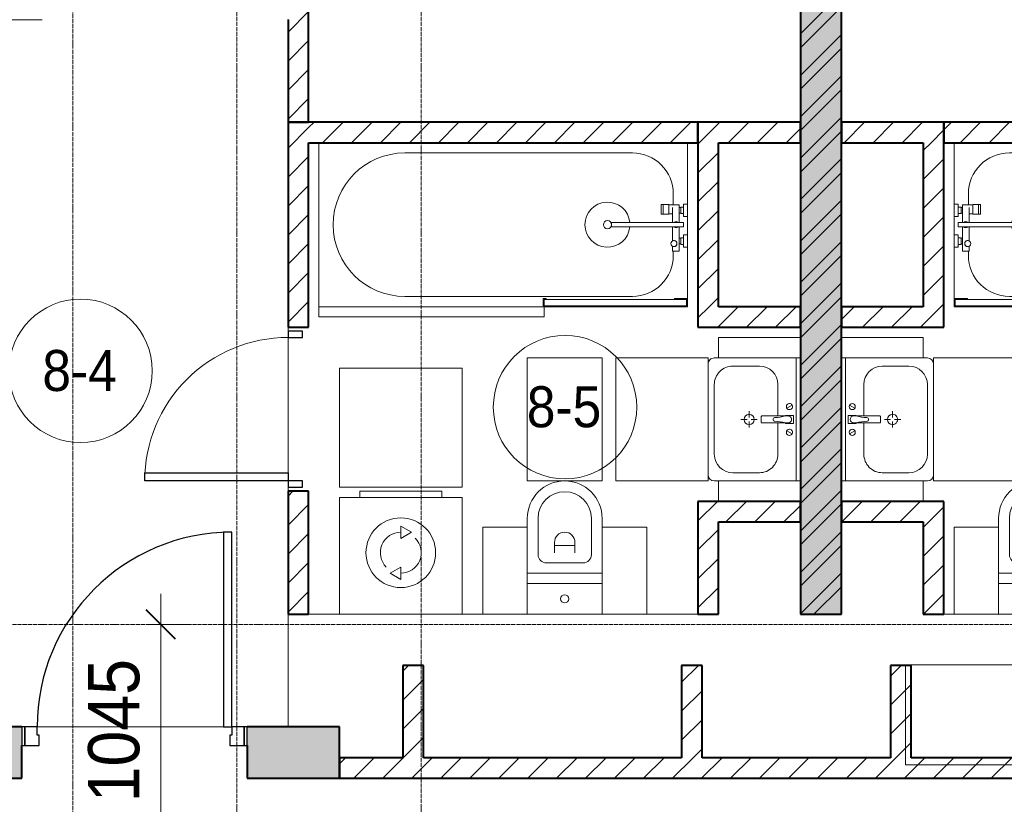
# Model space of a CAD drawing. Header units: millimetres. Extents: x 5617 to 113279, y 7718 to 199432.
# Tile 59 of 79: x 54466 to 59272, y 25423 to 29250. Entities that reach past the tile are written whole.
import ezdxf

# ---------------------------------------------------------------- set-up
doc = ezdxf.new("R2010")
doc.units = ezdxf.units.MM
doc.linetypes.add('ADSK_Линия сетки', pattern=[25, 20, -2.5, 0, -2.5])
doc.linetypes.add('Линия сетки', pattern=[25, 20, -2.5, 0, -2.5])
for name, color, linetype, lineweight in [('Двери', 7, 'Continuous', 18), ('Каркас_Импост', 7, 'Continuous', 30), ('Марки помещений', 7, 'Continuous', 20), ('Мебель', 7, 'Continuous', 18), ('Монтажный зазор', 7, 'Continuous', 30), ('Оси', 7, 'Continuous', 9), ('Панель', 7, 'Continuous', 30), ('Перекрытия', 7, 'Continuous', 18), ('Размеры', 7, 'Continuous', 9), ('Размеры-100', 7, 'Continuous', 9), ('Сантехнические приборы', 7, 'Continuous', 18), ('Стены', 7, 'Continuous', 18), ('Стены разрез', 7, 'Continuous', 40), ('Электрооборудование', 7, 'Continuous', 18)]:
    doc.layers.add(name, color=color, linetype=linetype, lineweight=lineweight)
doc.layers.add('Линии', color=7, linetype='Continuous', lineweight=9, true_color=0x00a600)
doc.styles.add('Arial', font='arial.ttf', dxfattribs={"width": 0.9, "height": 250})
doc.styles.add('Arial_3', font='arial.ttf', dxfattribs={"width": 0.9, "height": 200})
doc.dimstyles.new('Основной_2_5_мм', dxfattribs={"dimscale": 304.8, "dimtxt": 255.06485, "dimasz": 0.463911, "dimexe": 0.492126, "dimexo": 0.492126, "dimgap": 0.098425, "dimtad": 1, "dimdec": 0, "dimdsep": 46, "dimtxsty": 'Arial', "dimblk1": 'OBLIQUE', "dimblk2": 'OBLIQUE', "dimsah": 1, "dimcen": 0.09, "dimdle": 0.492126, "dimazin": 2, "dimtfac": 1, "dimtdec": 4, "dimtix": 1, "dimtmove": 0, "dimatfit": 3, "dimfxl": 1, "dimtvp": 1, "dimtolj": 1, "dimtzin": 0, "dimlwd": 20, "dimlwe": 20, "dimarcsym": 2})
pattern_1 = [(45, (0, 0), (-70.71068, 70.71068), [])]

# ---------------------------------------------------------------- blocks, each defined once
blk = doc.blocks.new('MR_Ванна - Санузел с ванной_1800x800-2515850-МКСС_К4_L15_51_600_')
at = {"layer": 'Сантехнические приборы', "color": 253, "true_color": 0xaaaaaa}
for p, q in [((-900, 0), (-900, -800)), ((900, -300.2), (900, 0)), ((-480, -50), (630, -50)), ((830, -250), (830, -303.8)), ((780, -301.9), (770.9, -301.9)), ((770.9, -301.9), (770.9, -348.9)), ((807.5, -301.9), (780, -301.9)), ((780, -301.9), (780, -348.9)), ((780, -348.9), (780, -301.9)), ((807.5, -348.9), (807.5, -301.9)), ((858, -303.8), (807.5, -303.8)), ((807.5, -303.8), (807.5, -346.6)), ((826.3, -316.7), (826.3, -388.7)), ((858, -316.7), (858, -303.8)), ((858, -388.7), (858, -316.7)), ((866, -316.7), (858, -316.7)), ((858, -316.7), (858, -343.6)), ((880, -314), (866, -314)), ((866, -314), (866, -346)), ((866, -343.6), (866, -316.7)), ((900, -300.2), (880, -300.2)), ((880, -300.2), (880, -360)), ((880, -346), (880, -314)), ((900, -360), (900, -300.2)), ((770.9, -348.9), (780, -348.9)), ((780, -348.9), (807.5, -348.9)), ((807.5, -346.6), (826.3, -346.6)), ((858, -343.6), (866, -343.6)), ((866, -346), (880, -346)), ((880, -360), (900, -360)), ((900, -450), (900, -360)), ((880, -388.7), (524.9, -388.7)), ((524.9, -411.3), (880, -411.3)), ((826.3, -411.3), (826.3, -478.7)), ((858, -529.1), (858, -411.3)), ((880, -411.3), (880, -388.7)), ((858, -466.4), (858, -493.3)), ((866, -466.4), (858, -466.4)), ((866, -464), (866, -496)), ((880, -464), (866, -464)), ((866, -493.3), (866, -466.4)), ((880, -450), (880, -509.8)), ((900, -450), (880, -450)), ((880, -496), (880, -464)), ((900, -509.8), (900, -450)), ((826.3, -505.7), (826.3, -529.1)), ((858, -493.3), (866, -493.3)), ((866, -496), (880, -496)), ((880, -509.8), (900, -509.8)), ((900, -760), (900, -509.8)), ((826.3, -529.1), (858, -529.1)), ((830, -529.1), (830, -550)), ((630, -750), (-480, -750)), ((195, -760), (195, -800.1)), ((210, -760), (195, -760)), ((200, -795.1), (200, -765)), ((200, -765), (210, -765)), ((895, -765), (200, -765)), ((200, -765), (200, -795.1)), ((210, -765), (210, -760)), ((900, -760), (835, -760)), ((835, -760), (835, -765)), ((835, -765), (895, -765)), ((895, -765), (895, -795.1)), ((895, -795.1), (895, -765)), ((900, -800), (900, -760)), ((195, -800.1), (210, -800.1)), ((210, -795.1), (200, -795.1)), ((200, -795.1), (895, -795.1)), ((210, -800.1), (210, -795.1)), ((210, -800), (885, -800)), ((895, -795.1), (885, -795.1)), ((885, -795.1), (885, -800)), ((885, -800), (900, -800))]:
    blk.add_line(p, q, dxfattribs=at)
for centre, radius, start, end in [((-480, -400), 350, 90, 270), ((630, -250), 200, 360, 90), ((508.5, -400), 110, 5.916, 354.084), ((508.5, -400), 20, 90, 270), ((508.5, -400), 20, 270, 90), ((508.5, -400), 20, 325.4667, 34.5333), ((843.9, -400), 15.5, 47.0093, 132.9907), ((843.9, -400), 15.5, 227.0093, 312.9907), ((832.8, -492.2), 15, 90, 270), ((832.8, -492.2), 15, 244.0483, 115.9517), ((832.8, -492.2), 15, 270, 90), ((630, -550), 200, 270, 360)]:
    blk.add_arc(centre, radius, start, end, dxfattribs=at)
blk = doc.blocks.new('MR_Зона обслуживания - MR_Зона обслуживания-2638725-МКСС_К4_L15_51_600_')
at = {"layer": 'Мебель', "lineweight": 9}
for p, q in [((545.1, 0), (-550, 0)), ((-550, 0), (-550, -50)), ((550, -50), (550, -0.1)), ((-550, -50), (550, -50))]:
    blk.add_line(p, q, dxfattribs=at)
blk = doc.blocks.new('MR_Унитаз напольный - Санузел с ванной-2515844-МКСС_К4_L15_51_600_')
at = {"layer": 'Сантехнические приборы', "color": 253, "true_color": 0xaaaaaa}
for p, q in [((-182.5, 200), (-182.5, 50)), ((182.5, 200), (-182.5, 200)), ((182.5, 50), (182.5, 200)), ((-182.5, 50), (182.5, 50)), ((182.5, 50), (-182.5, 50)), ((-182.5, 50), (-182.5, 0)), ((182.5, 0), (182.5, 50)), ((-182.5, 0), (182.5, 0)), ((182.5, 0), (-182.5, 0)), ((-182.5, 0), (-182.5, -267.5)), ((182.5, -267.5), (182.5, 0)), ((-130, -267.5), (-130, -90)), ((-90, -50), (90, -50)), ((130, -90), (130, -267.5)), ((-50, -150), (-50, -100)), ((-50, -135), (50, -135)), ((50, -100), (50, -150))]:
    blk.add_line(p, q, dxfattribs=at)
for centre, radius, start, end in [((0, 125), 20, 0, 180), ((0, 125), 20, 180, 0), ((-90, -90), 40, 90, 180), ((90, -90), 40, 360, 90), ((0, -150), 50, 180, 0), ((0, -267.5), 182.5, 180, 360), ((0, -267.5), 130, 180, 0)]:
    blk.add_arc(centre, radius, start, end, dxfattribs=at)
blk = doc.blocks.new('MR_Зона обслуживания - MR_Зона обслуживания-2638726-МКСС_К4_L15_51_600_')
at = {"layer": 'Мебель', "lineweight": 9}
for p, q in [((182.5, 0), (-182.5, 0)), ((-182.5, 0), (-182.5, -600)), ((182.5, -600), (182.5, 0)), ((-182.5, -600), (182.5, -600))]:
    blk.add_line(p, q, dxfattribs=at)
blk = doc.blocks.new('MR_Зона обслуживания - MR_Зона обслуживания-2638729-МКСС_К4_L15_51_600_')
at = {"layer": 'Мебель', "lineweight": 9}
for p, q in [((108.75, 0), (-108.75, 0)), ((108.75, -425), (108.75, 0)), ((-108.75, -425), (108.75, -425))]:
    blk.add_line(p, q, dxfattribs=at)
blk = doc.blocks.new('MR_Зона обслуживания - MR_Зона обслуживания-V1-МКСС_К4_L15_51_600_')
at = {"layer": 'Мебель', "lineweight": 9}
for p, q in [((108.75, 0), (-108.75, 0)), ((-108.75, 0), (-108.75, -425)), ((-108.75, -425), (108.75, -425))]:
    blk.add_line(p, q, dxfattribs=at)
blk = doc.blocks.new('MR_Тумба-Умывальник с зеркалом - Тумба-умывальник_600-2515846-МКСС_К4_L15_51_600_')
at = {"layer": 'Сантехнические приборы', "color": 253, "true_color": 0xaaaaaa}
for p, q in [((-300, -20), (300, -20)), ((-69.7, -39.8), (-55.6, -66.3)), ((20, -33.1), (-20, -33.1)), ((-20, -33.1), (-20, -73.1)), ((20, -73.1), (20, -33.1)), ((69.7, -39.8), (55.6, -66.3)), ((-20, -73.1), (-17, -73.1)), ((-17, -60), (-17, -73.1)), ((-17, -73.1), (-17, -187.9)), ((17, -73.1), (17, -60)), ((17, -187.9), (17, -73.1)), ((17, -73.1), (20, -73.1)), ((-17, -110), (-170, -110)), ((170, -110), (17, -110)), ((-14, -190.9), (14, -190.9)), ((-260, -200), (-260, -330)), ((0, -210), (0, -240)), ((260, -330), (260, -200)), ((-10, -250), (-40, -250)), ((0, -290), (0, -260)), ((40, -250), (10, -250)), ((-300, -400), (-300, -420)), ((-170, -420), (170, -420)), ((300, -420), (300, -400))]:
    blk.add_line(p, q, dxfattribs=at)
for centre, radius, start, end in [((-62.7, -53.1), 15, 360, 180), ((0, -60), 17, 360, 180), ((62.7, -53.1), 15, 360, 180), ((-62.7, -53.1), 15, 180, 360), ((-217.6, -129.9), 208.5, 1.5946, 15.8177), ((217.6, -129.9), 208.5, 164.1823, 178.4054), ((62.7, -53.1), 15, 180, 360), ((-170, -200), 90, 90, 180), ((0, -124.1), 9.19, 180, 360), ((170, -200), 90, 360, 90), ((-14, -187.9), 3, 180, 270), ((-14, -187.9), 3, 195, 255), ((14, -187.9), 3, 270, 0), ((14, -187.9), 3, 285, 345), ((0, -250), 25, 0, 180), ((0, -250), 25, 180, 0), ((-170, -330), 90, 180, 270), ((170, -330), 90, 270, 360), ((-270, -420), 30, 180, 270), ((270, -420), 30, 270, 360)]:
    blk.add_arc(centre, radius, start, end, dxfattribs=at)
blk = doc.blocks.new('MR_Зона обслуживания - MR_Зона обслуживания-2638731-МКСС_К4_L15_51_600_')
at = {"layer": 'Мебель', "lineweight": 9}
for p, q in [((300, 0), (-300, 0)), ((-300, 0), (-300, -450)), ((300, -450), (300, 0)), ((-300, -450), (300, -450))]:
    blk.add_line(p, q, dxfattribs=at)
blk = doc.blocks.new('MR_Зона обслуживания - MR_Зона обслуживания-2638732-МКСС_К4_L15_51_600_')
at = {"layer": 'Мебель', "lineweight": 9}
for p, q in [((-50, 0), (-50, -400)), ((-50, -400), (50, -400))]:
    blk.add_line(p, q, dxfattribs=at)
blk = doc.blocks.new('MR_Зона обслуживания - MR_Зона обслуживания-V2-МКСС_К4_L15_51_600_')
at = {"layer": 'Мебель', "lineweight": 9}
for p, q in [((-50, 0), (-50, -400)), ((50, -400), (50, 0)), ((-50, -400), (50, -400))]:
    blk.add_line(p, q, dxfattribs=at)
blk = doc.blocks.new('MR_Стиральная машина - Стиральная машина_600-2638733-МКСС_К4_L15_51_600_')
at = {"layer": 'Электрооборудование', "color": 253, "true_color": 0xaaaaaa}
for p, q in [((-200, 600), (200, 600)), ((-200, 570), (-200, 600)), ((200, 600), (200, 570)), ((-300, 570), (300, 570)), ((-300, 0), (-300, 570)), ((300, 570), (300, 0)), ((0, 430), (52, 400)), ((0, 370), (0, 430)), ((52, 400), (0, 370)), ((-52, 200), (0, 230)), ((0, 170), (-52, 200)), ((0, 230), (0, 170)), ((300, 0), (-300, 0))]:
    blk.add_line(p, q, dxfattribs=at)
for radius, start, end in [(170, 0, 180), (100, 90, 225), (100, 270, 45), (170, 180, 0)]:
    blk.add_arc((0, 300), radius, start, end, dxfattribs=at)
blk = doc.blocks.new('MR_Зона обслуживания - MR_Зона обслуживания-2638736-МКСС_К4_L15_51_600_')
at = {"layer": 'Мебель', "lineweight": 9}
for p, q in [((300, 580), (-300, 580)), ((-300, 580), (-300, 0)), ((300, 0), (300, 580)), ((-300, 0), (300, 0))]:
    blk.add_line(p, q, dxfattribs=at)
blk = doc.blocks.new('MR_Ванна - Санузел с ванной_1800x800-2638737-МКСС_К4_L15_51_600_')
at = {"layer": 'Сантехнические приборы', "color": 253, "true_color": 0xaaaaaa}
for p, q in [((210, 800.1), (195, 800.1)), ((195, 800.1), (195, 760)), ((200, 765), (200, 795.1)), ((200, 795.1), (210, 795.1)), ((200, 795.1), (200, 765)), ((895, 795.1), (200, 795.1)), ((210, 795.1), (210, 800.1)), ((210, 800), (885, 800)), ((900, 800), (885, 800)), ((885, 800), (885, 795.1)), ((885, 795.1), (895, 795.1)), ((895, 795.1), (895, 765)), ((895, 765), (895, 795.1)), ((900, 760), (900, 800)), ((630, 750), (-480, 750)), ((195, 760), (210, 760)), ((210, 765), (200, 765)), ((200, 765), (895, 765)), ((210, 760), (210, 765)), ((895, 765), (835, 765)), ((835, 765), (835, 760)), ((835, 760), (900, 760)), ((900, 760), (900, 509.8)), ((826.3, 529.1), (858, 529.1)), ((826.3, 505.7), (826.3, 529.1)), ((830, 529.1), (830, 550)), ((858, 529.1), (858, 411.3)), ((858, 493.3), (866, 493.3)), ((858, 466.4), (858, 493.3)), ((866, 496), (880, 496)), ((866, 464), (866, 496)), ((866, 493.3), (866, 466.4)), ((880, 509.8), (900, 509.8)), ((880, 450), (880, 509.8)), ((880, 496), (880, 464)), ((900, 509.8), (900, 450)), ((826.3, 411.3), (826.3, 478.7)), ((866, 466.4), (858, 466.4)), ((880, 464), (866, 464)), ((900, 450), (880, 450)), ((900, 450), (900, 360)), ((524.9, 411.3), (880, 411.3)), ((880, 388.7), (524.9, 388.7)), ((826.3, 316.7), (826.3, 388.7)), ((858, 388.7), (858, 316.7)), ((880, 411.3), (880, 388.7)), ((770.9, 301.9), (770.9, 348.9)), ((770.9, 348.9), (780, 348.9)), ((780, 301.9), (780, 348.9)), ((780, 348.9), (807.5, 348.9)), ((780, 348.9), (780, 301.9)), ((807.5, 348.9), (807.5, 301.9)), ((807.5, 303.8), (807.5, 346.6)), ((807.5, 346.6), (826.3, 346.6)), ((858, 316.7), (858, 343.6)), ((858, 343.6), (866, 343.6)), ((866, 314), (866, 346)), ((866, 346), (880, 346)), ((866, 343.6), (866, 316.7)), ((880, 300.2), (880, 360)), ((880, 360), (900, 360)), ((880, 346), (880, 314)), ((900, 360), (900, 300.2)), ((780, 301.9), (770.9, 301.9)), ((807.5, 301.9), (780, 301.9)), ((858, 303.8), (807.5, 303.8)), ((830, 250), (830, 303.8)), ((858, 316.7), (858, 303.8)), ((866, 316.7), (858, 316.7)), ((880, 314), (866, 314)), ((900, 300.2), (880, 300.2)), ((900, 300.2), (900, 0)), ((-480, 50), (630, 50))]:
    blk.add_line(p, q, dxfattribs=at)
for centre, radius, start, end in [((-480, 400), 350, 90, 270), ((630, 550), 200, 360, 90), ((508.5, 400), 110, 5.916, 354.084), ((832.8, 492.2), 15, 90, 270), ((832.8, 492.2), 15, 244.0483, 115.9517), ((832.8, 492.2), 15, 270, 90), ((508.5, 400), 20, 90, 270), ((508.5, 400), 20, 270, 90), ((508.5, 400), 20, 325.4667, 34.5333), ((843.9, 400), 15.5, 47.0093, 132.9907), ((843.9, 400), 15.5, 227.0093, 312.9907), ((630, 250), 200, 270, 360)]:
    blk.add_arc(centre, radius, start, end, dxfattribs=at)
blk = doc.blocks.new('MR_Унитаз напольный - Санузел с ванной-2638740-МКСС_К4_L15_51_600_')
at = {"layer": 'Сантехнические приборы', "color": 253, "true_color": 0xaaaaaa}
for p, q in [((-182.5, 0), (-182.5, 267.5)), ((-130, 267.5), (-130, 90)), ((130, 90), (130, 267.5)), ((182.5, 267.5), (182.5, 0)), ((-50, 150), (-50, 100)), ((50, 100), (50, 150)), ((-50, 135), (50, 135)), ((-90, 50), (90, 50)), ((182.5, 0), (-182.5, 0)), ((-182.5, -50), (-182.5, 0)), ((-182.5, 0), (182.5, 0)), ((182.5, 0), (182.5, -50)), ((-182.5, -50), (182.5, -50)), ((-182.5, -200), (-182.5, -50)), ((182.5, -50), (-182.5, -50)), ((182.5, -50), (182.5, -200)), ((182.5, -200), (-182.5, -200))]:
    blk.add_line(p, q, dxfattribs=at)
for centre, radius, start, end in [((0, 267.5), 182.5, 0, 180), ((0, 267.5), 130, 360, 180), ((0, 150), 50, 360, 180), ((-90, 90), 40, 180, 270), ((90, 90), 40, 270, 360), ((0, -125), 20, 360, 180), ((0, -125), 20, 180, 360)]:
    blk.add_arc(centre, radius, start, end, dxfattribs=at)
blk = doc.blocks.new('MR_Зона обслуживания - MR_Зона обслуживания-V3-МКСС_К4_L15_51_600_')
at = {"layer": 'Мебель', "lineweight": 9}
for p, q in [((108.75, 425), (-108.75, 425)), ((-108.75, 425), (-108.75, 0)), ((-108.75, 0), (108.75, 0))]:
    blk.add_line(p, q, dxfattribs=at)
blk = doc.blocks.new('MR_Тумба-Умывальник с зеркалом - Тумба-умывальник_600-2638743-МКСС_К4_L15_51_600_')
at = {"layer": 'Сантехнические приборы', "color": 253, "true_color": 0xaaaaaa}
for p, q in [((-300, 400), (-300, 420)), ((-170, 420), (170, 420)), ((300, 420), (300, 400)), ((-260, 200), (-260, 330)), ((0, 290), (0, 260)), ((260, 330), (260, 200)), ((-10, 250), (-40, 250)), ((40, 250), (10, 250)), ((0, 210), (0, 240)), ((-17, 73.1), (-17, 187.9)), ((-14, 190.9), (14, 190.9)), ((17, 187.9), (17, 73.1)), ((-17, 110), (-170, 110)), ((170, 110), (17, 110)), ((-69.7, 39.8), (-55.6, 66.3)), ((-20, 73.1), (-17, 73.1)), ((-20, 33.1), (-20, 73.1)), ((-17, 60), (-17, 73.1)), ((17, 73.1), (17, 60)), ((17, 73.1), (20, 73.1)), ((20, 73.1), (20, 33.1)), ((69.7, 39.8), (55.6, 66.3)), ((-300, 20), (300, 20)), ((20, 33.1), (-20, 33.1))]:
    blk.add_line(p, q, dxfattribs=at)
for centre, radius, start, end in [((-270, 420), 30, 90, 180), ((270, 420), 30, 0, 90), ((-170, 330), 90, 90, 180), ((170, 330), 90, 0, 90), ((0, 250), 25, 360, 180), ((0, 250), 25, 180, 360), ((-170, 200), 90, 180, 270), ((170, 200), 90, 270, 0), ((-14, 187.9), 3, 90, 180), ((-14, 187.9), 3, 105, 165), ((14, 187.9), 3, 0, 90), ((14, 187.9), 3, 15, 75), ((-217.6, 129.9), 208.5, 344.1823, 358.4054), ((0, 124.1), 9.19, 0, 180), ((217.6, 129.9), 208.5, 181.5946, 195.8177), ((-62.7, 53.1), 15, 0, 180), ((-62.7, 53.1), 15, 180, 0), ((0, 60), 17, 180, 0), ((62.7, 53.1), 15, 0, 180), ((62.7, 53.1), 15, 180, 0)]:
    blk.add_arc(centre, radius, start, end, dxfattribs=at)
blk = doc.blocks.new('MR_Зона обслуживания - MR_Зона обслуживания-2638746-МКСС_К4_L15_51_600_')
at = {"layer": 'Мебель', "lineweight": 9}
for p, q in [((300, 450), (-300, 450)), ((-300, 450), (-300, 0)), ((300, 0), (300, 450)), ((-300, 0), (300, 0))]:
    blk.add_line(p, q, dxfattribs=at)
blk = doc.blocks.new('MR_Зона обслуживания - MR_Зона обслуживания-2638747-МКСС_К4_L15_51_600_')
at = {"layer": 'Мебель', "lineweight": 9}
for p, q in [((50, 400), (-50, 400)), ((-50, 400), (-50, 0))]:
    blk.add_line(p, q, dxfattribs=at)
blk = doc.blocks.new('MR_Зона обслуживания - MR_Зона обслуживания-V4-МКСС_К4_L15_51_600_')
at = {"layer": 'Мебель', "lineweight": 9}
for p, q in [((50, 400), (-50, 400)), ((-50, 400), (-50, 0)), ((50, 0), (50, 400))]:
    blk.add_line(p, q, dxfattribs=at)
blk = doc.blocks.new('A_DOR_Door - Вн_3_Одинарная_800x2100-2978316-МКСС_К4_L15_51_600_')
at = {"layer": 'Двери', "color": 253, "lineweight": 30, "true_color": 0xaaaaaa}
for p, q in [((-350, 50), (-350, 750)), ((-350, 750), (-310, 750)), ((-350, 50), (-350, 750)), ((-310, 750), (-310, 50)), ((-380, 50), (-380, -20)), ((-350, 50), (-380, 50)), ((-310, 50), (-350, 50)), ((-350, -20), (-350, 50)), ((380, 50), (350, 50)), ((350, 50), (350, -20)), ((380, -20), (380, 50)), ((-380, -20), (-350, -20)), ((350, -20), (380, -20))]:
    blk.add_line(p, q, dxfattribs=at)
at = {"layer": 'Двери', "color": 254, "lineweight": 9, "true_color": 0xd4d4d4}
blk.add_arc((-350, 50), 700, 360, 90, dxfattribs=at)
blk = doc.blocks.new('101_Дверь_Однопольная - _НЧ_Мет_900х2100_Квартира_Л-3834875-МКСС_К4_L15_51_600_')
at = {"layer": 'Каркас_Импост', "color": 253, "true_color": 0xaaaaaa}
for p, q in [((-475, 125), (-535, 125)), ((-535, 125), (-535, 35)), ((-475, 85), (-475, 125)), ((535, 125), (475, 125)), ((475, 125), (475, 85)), ((535, 35), (535, 125)), ((-465, 85), (-475, 85)), ((-465, 35), (-465, 85)), ((475, 85), (465, 85)), ((465, 85), (465, 35)), ((-535, 35), (-465, 35)), ((465, 35), (535, 35))]:
    blk.add_line(p, q, dxfattribs=at)
at = {"layer": 'Монтажный зазор', "color": 253, "true_color": 0xaaaaaa}
for p, q in [((-535, 125), (-550, 125)), ((-550, 125), (-550, 35)), ((-535, 35), (-535, 125)), ((550, 125), (535, 125)), ((535, 125), (535, 35)), ((550, 35), (550, 125)), ((-550, 35), (-535, 35)), ((535, 35), (550, 35))]:
    blk.add_line(p, q, dxfattribs=at)
at = {"layer": 'Панель', "color": 253, "true_color": 0xaaaaaa}
for p, q in [((475, 1075), (435, 1075)), ((435, 1075), (435, 125)), ((475, 125), (475, 1075)), ((435, 125), (475, 125))]:
    blk.add_line(p, q, dxfattribs=at)
blk.add_arc((475, 125), 950, 90, 180, dxfattribs=at)
blk = doc.blocks.new('135_SLK_K4_AR_rvt-1-МКСС_К4_L15_51_600_')
at = {"layer": 'Стены разрез', "lineweight": 9, "true_color": 0xaaaaaa}
h = blk.add_hatch(dxfattribs=at)
h.set_pattern_fill('FP_1', color=253, style=0, pattern_type=2)
h.set_pattern_definition([(50, (0, 0), (218.62117, -19.1268), [22.86, -251.46]), (355, (0, 0), (-42.29187, 229.2684), [18.288, -201.168]), (100.451, (18.22, -1.6), (176.33107, 210.13963), [19.428, -213.708]), (46.184, (0, 60.96), (325.29495, -50.45164), [34.29, -377.19]), (96.636, (27.1, 56.76), (284.883, 296.91266), [29.142, -320.562]), (351.184, (0, 60.96), (284.8858, 296.9107), [27.432, -301.752]), (21, (30.48, 45.72), (181.93753, -122.71832), [22.86, -251.46]), (326, (30.48, 45.72), (74.16223, 221.0262), [18.288, -201.168]), (71.451, (45.64, 35.5), (256.10035, 98.30526), [19.428, -213.708]), (37.5, (0, 0), (3.70639, 101.465895), [3.353, -195.377, 3.353, -200.863, -201.93]), (37.5, (0, 0), (3.70639, 101.465895), [-402.946, 3.353, -198.577]), (7.5, (0, 0), (80.18358, 120.21653), [3.353, -113.081, 3.353, -190.805, -76.962]), (7.5, (0, 0), (80.18358, 120.21653), [-310.591, 3.353, -73.609]), (327.5, (-67.97, 0), (162.708646, -6.87497), [3.353, -72.847, 3.353, -234.391, -315.468]), (327.5, (-67.97, 0), (162.708646, -6.87497), [-313.944, 3.353, -312.115]), (317.5, (-98.45, 0), (177.75468, 30.51183), [3.353, -95.707, 3.353, -154.534, -224.028]), (317.5, (-98.45, 0), (177.75468, 30.51183), [-256.946, 3.353, -220.675])])
h.paths.add_polyline_path([(127800, 26350), (128000, 26350), (128000, 32900), (127800, 32900), (127800, 26543.4)])
h = blk.add_hatch(dxfattribs=at)
h.set_pattern_fill('FP_2', color=253, style=0, pattern_type=2)
h.set_pattern_definition([(45, (0, 0), (-101.02788, 101.02788), []), (45, (67.35, 0), (-101.02788, 101.02788), [])])
h.paths.add_polyline_path([(127800, 26350), (128000, 26350), (128000, 32900), (127800, 32900), (127800, 26543.4)])
h = blk.add_hatch(dxfattribs=at)
h.set_pattern_fill('FP_3', color=253, style=0, pattern_type=2)
h.set_pattern_definition(pattern_1)
h.paths.add_polyline_path([(125335.4, 28750), (125400, 28750), (125400, 29350), (125300, 29350), (125300, 28750)])
h = blk.add_hatch(dxfattribs=at)
h.set_pattern_fill('FP_3', color=253, style=0, pattern_type=2)
h.set_pattern_definition(pattern_1)
h.paths.add_polyline_path([(125400, 26350), (125400, 26950), (125300, 26950), (125300, 26350)])
h.paths.add_polyline_path([(125400, 27750), (125400, 28750), (125300, 28750), (125300, 27750), (125335.4, 27750)])
h = blk.add_hatch(dxfattribs=at)
h.set_pattern_fill('FP_3', color=253, style=0, pattern_type=2)
h.set_pattern_definition(pattern_1)
h.paths.add_polyline_path([(127300, 28650), (127300, 28750), (125400, 28750), (125400, 28650), (127210.3, 28650)])
h = blk.add_hatch(dxfattribs=at)
h.set_pattern_fill('FP_3', color=253, style=0, pattern_type=2)
h.set_pattern_definition(pattern_1)
h.paths.add_polyline_path([(127300, 27850), (127400, 27850), (127400, 28750), (127300, 28750), (127300, 28337.3)])
h = blk.add_hatch(dxfattribs=at)
h.set_pattern_fill('FP_3', color=253, style=0, pattern_type=2)
h.set_pattern_definition(pattern_1)
h.paths.add_polyline_path([(127800, 28650), (127800, 28750), (127400, 28750), (127400, 28650)])
h = blk.add_hatch(dxfattribs=at)
h.set_pattern_fill('FP_3', color=253, style=0, pattern_type=2)
h.set_pattern_definition(pattern_1)
h.paths.add_polyline_path([(128500, 28650), (128500, 28750), (128000, 28750), (128000, 28650), (128460.3, 28650)])
h = blk.add_hatch(dxfattribs=at)
h.set_pattern_fill('FP_3', color=253, style=0, pattern_type=2)
h.set_pattern_definition(pattern_1)
h.paths.add_polyline_path([(130350, 28650), (130350, 28750), (128500, 28750), (128500, 28650), (130335.2, 28650)])
h = blk.add_hatch(dxfattribs=at)
h.set_pattern_fill('FP_3', color=253, style=0, pattern_type=2)
h.set_pattern_definition(pattern_1)
h.paths.add_polyline_path([(128400, 27750), (128500, 27750), (128500, 28650), (128400, 28650), (128400, 27850)])
h = blk.add_hatch(dxfattribs=at)
h.set_pattern_fill('FP_3', color=253, style=0, pattern_type=2)
h.set_pattern_definition(pattern_1)
h.paths.add_polyline_path([(127800, 27750), (127800, 27850), (127300, 27850), (127300, 27750)])
h = blk.add_hatch(dxfattribs=at)
h.set_pattern_fill('FP_3', color=253, style=0, pattern_type=2)
h.set_pattern_definition(pattern_1)
h.paths.add_polyline_path([(128400, 27750), (128400, 27850), (128000, 27850), (128000, 27750)])
h = blk.add_hatch(dxfattribs=at)
h.set_pattern_fill('FP_3', color=253, style=0, pattern_type=2)
h.set_pattern_definition(pattern_1)
h.paths.add_polyline_path([(127800, 26800), (127800, 26900), (127300, 26900), (127300, 26800), (127522.8, 26800)])
h = blk.add_hatch(dxfattribs=at)
h.set_pattern_fill('FP_3', color=253, style=0, pattern_type=2)
h.set_pattern_definition(pattern_1)
h.paths.add_polyline_path([(128500, 26800), (128500, 26900), (128000, 26900), (128000, 26800), (128460.3, 26800)])
h = blk.add_hatch(dxfattribs=at)
h.set_pattern_fill('FP_3', color=253, style=0, pattern_type=2)
h.set_pattern_definition(pattern_1)
h.paths.add_polyline_path([(127400, 26350), (127400, 26800), (127300, 26800), (127300, 26350)])
h = blk.add_hatch(dxfattribs=at)
h.set_pattern_fill('FP_3', color=253, style=0, pattern_type=2)
h.set_pattern_definition(pattern_1)
h.paths.add_polyline_path([(128500, 26350), (128500, 26800), (128400, 26800), (128400, 26350), (128460.3, 26350)])
h = blk.add_hatch(dxfattribs=at)
h.set_pattern_fill('FP_3', color=253, style=0, pattern_type=2)
h.set_pattern_definition(pattern_1)
h.paths.add_polyline_path([(125960, 25650), (125960, 26100), (125860, 26100), (125860, 25650)])
h = blk.add_hatch(dxfattribs=at)
h.set_pattern_fill('FP_3', color=253, style=0, pattern_type=2)
h.set_pattern_definition(pattern_1)
h.paths.add_polyline_path([(127320, 25650), (127320, 26100), (127220, 26100), (127220, 25650)])
h = blk.add_hatch(dxfattribs=at)
h.set_pattern_fill('FP_3', color=253, style=0, pattern_type=2)
h.set_pattern_definition(pattern_1)
h.paths.add_polyline_path([(128340, 25650), (128340, 26100), (128240, 26100), (128240, 25650)])
at = {"layer": 'Стены разрез', "lineweight": 18, "true_color": 0xcbcbcb}
h = blk.add_hatch(color=9, dxfattribs=at)
h.paths.add_polyline_path([(125550, 25550), (125550, 25800), (125100, 25800), (125100, 25550)])
h.paths.add_polyline_path([(124000, 25550), (124000, 25800), (123550, 25800), (123550, 25550)])
at = {"layer": 'Стены разрез', "lineweight": 9, "true_color": 0xaaaaaa}
h = blk.add_hatch(dxfattribs=at)
h.set_pattern_fill('FP_3', color=253, style=0, pattern_type=2)
h.set_pattern_definition(pattern_1)
h.paths.add_polyline_path([(130750, 25550), (130750, 25650), (129880, 25650), (129880, 25550), (130335.2, 25550)])
h.paths.add_polyline_path([(129780, 25550), (129780, 25650), (125550, 25650), (125550, 25550), (129710.2, 25550)])
at = {"layer": 'Перекрытия', "color": 253, "true_color": 0xaaaaaa}
for p, q in [((125300, 27730), (125300, 27750)), ((125300, 27750), (125300, 27730)), ((125300, 27040), (125300, 27700)), ((125300, 27700), (125300, 27040)), ((125300, 26950), (125300, 26970)), ((125300, 26970), (125300, 26950)), ((125300, 25800), (125300, 26350)), ((125400, 26350), (125550, 26350)), ((126150, 26350), (126250, 26350)), ((127050, 26350), (127300, 26350)), ((128500, 26350), (128550, 26350)), ((124075, 25800), (124985, 25800)), ((124985, 25800), (124075, 25800)), ((125099.8, 25550), (125099.8, 25710))]:
    blk.add_line(p, q, dxfattribs=at)
at = {"layer": 'Стены', "color": 253, "true_color": 0xaaaaaa}
blk.add_line((124100, 29249.6), (123100.4, 29249.6), dxfattribs=at)
at = {"layer": 'Стены разрез', "color": 253, "true_color": 0xaaaaaa}
for p, q in [((127800, 32900), (127800, 26350)), ((128000, 26350), (128000, 32900)), ((125400, 28750), (125400, 29350)), ((125300, 29250), (125300, 28750)), ((125400, 28750), (125300, 28750)), ((125300, 28750), (125300, 27750)), ((125300, 28750), (125400, 28750)), ((127300, 28750), (125400, 28750)), ((127300, 28650), (127300, 28750)), ((127400, 28750), (127300, 28750)), ((127300, 28750), (127300, 27850)), ((127800, 28750), (127400, 28750)), ((127800, 28650), (127800, 28750)), ((128500, 28750), (128000, 28750)), ((128000, 28750), (128000, 28650)), ((128500, 28650), (128500, 28750)), ((130350, 28750), (128500, 28750)), ((128500, 28750), (128500, 28650)), ((125400, 27750), (125400, 28650)), ((125400, 28650), (127300, 28650)), ((127400, 27850), (127400, 28650)), ((127400, 28650), (127800, 28650)), ((128000, 28650), (128400, 28650)), ((128400, 28650), (128400, 27850)), ((128500, 27750), (128500, 28650)), ((128500, 28650), (130350, 28650)), ((127300, 27850), (127300, 27750)), ((127800, 27850), (127400, 27850)), ((127800, 27750), (127800, 27850)), ((128400, 27850), (128000, 27850)), ((128000, 27850), (128000, 27750)), ((125300, 27750), (125400, 27750)), ((127300, 27750), (127800, 27750)), ((128000, 27750), (128400, 27750)), ((128400, 27750), (128500, 27750)), ((125400, 26950), (125300, 26950)), ((125300, 26950), (125300, 26350)), ((125400, 26350), (125400, 26950)), ((127800, 26900), (127300, 26900)), ((127300, 26900), (127300, 26800)), ((127800, 26800), (127800, 26900)), ((128500, 26900), (128000, 26900)), ((128000, 26900), (128000, 26800)), ((128500, 26800), (128500, 26900)), ((127300, 26800), (127300, 26350)), ((127400, 26800), (127800, 26800)), ((127400, 26350), (127400, 26800)), ((128000, 26800), (128400, 26800)), ((128400, 26800), (128400, 26350)), ((128500, 26350), (128500, 26800)), ((125300, 26350), (125400, 26350)), ((127300, 26350), (127400, 26350)), ((127800, 26350), (128000, 26350)), ((128400, 26350), (128500, 26350)), ((125960, 26100), (125860, 26100)), ((125860, 26100), (125860, 25650)), ((125960, 25650), (125960, 26100)), ((127320, 26100), (127220, 26100)), ((127220, 26100), (127220, 25650)), ((127320, 25650), (127320, 26100)), ((128340, 26100), (128240, 26100)), ((128240, 26100), (128240, 25650)), ((128340, 25650), (128340, 26100)), ((124000, 25800), (123550, 25800)), ((125550, 25800), (125100, 25800)), ((125550, 25550), (125550, 25800)), ((124000, 25550), (124000, 25710)), ((125100, 25710), (125100, 25550)), ((125860, 25650), (125550, 25650)), ((125550, 25650), (125550, 25550)), ((127220, 25650), (125960, 25650)), ((128240, 25650), (127320, 25650)), ((129510, 25650), (128340, 25650)), ((123550, 25550), (124000, 25550)), ((125100, 25550), (125550, 25550)), ((125550, 25550), (129780, 25550))]:
    blk.add_line(p, q, dxfattribs=at)
at = {"layer": 'Двери', "color": 253, "lineweight": 18, "true_color": 0xaaaaaa, "rotation": 90}
blk.add_blockref('A_DOR_Door - Вн_3_Одинарная_800x2100-2978316-МКСС_К4_L15_51_600_', (125350, 27350), dxfattribs=at)
at = {"layer": 'Двери', "color": 253, "lineweight": 18, "true_color": 0xaaaaaa}
blk.add_blockref('101_Дверь_Однопольная - _НЧ_Мет_900х2100_Квартира_Л-3834875-МКСС_К4_L15_51_600_', (124550, 25675), dxfattribs=at)
at = {"layer": 'Мебель', "color": 253, "lineweight": 18, "true_color": 0xaaaaaa}
for name, p in [('MR_Зона обслуживания - MR_Зона обслуживания-2638725-МКСС_К4_L15_51_600_', (126000, 27850)), ('MR_Зона обслуживания - MR_Зона обслуживания-2638736-МКСС_К4_L15_51_600_', (125850, 26970)), ('MR_Зона обслуживания - MR_Зона обслуживания-V3-МКСС_К4_L15_51_600_', (128658.8, 26350))]:
    blk.add_blockref(name, p, dxfattribs=at)
for name, p, rotation in [('MR_Зона обслуживания - MR_Зона обслуживания-V2-МКСС_К4_L15_51_600_', (127800, 27650), 269.9999999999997), ('MR_Зона обслуживания - MR_Зона обслуживания-V4-МКСС_К4_L15_51_600_', (128000, 27650), 270.0000000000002), ('MR_Зона обслуживания - MR_Зона обслуживания-2638726-МКСС_К4_L15_51_600_', (126650, 27000), 180), ('MR_Зона обслуживания - MR_Зона обслуживания-2638731-МКСС_К4_L15_51_600_', (127350, 27300), 269.9999999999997), ('MR_Зона обслуживания - MR_Зона обслуживания-2638746-МКСС_К4_L15_51_600_', (128450, 27300), 270.0000000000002), ('MR_Зона обслуживания - MR_Зона обслуживания-2638732-МКСС_К4_L15_51_600_', (127800, 26950), 269.9999999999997), ('MR_Зона обслуживания - MR_Зона обслуживания-2638747-МКСС_К4_L15_51_600_', (128000, 26950), 270.0000000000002), ('MR_Зона обслуживания - MR_Зона обслуживания-2638729-МКСС_К4_L15_51_600_', (126358.8, 26350), 180), ('MR_Зона обслуживания - MR_Зона обслуживания-V1-МКСС_К4_L15_51_600_', (126941.3, 26350), 180)]:
    blk.add_blockref(name, p, dxfattribs=dict(at, rotation=rotation))
at = {"layer": 'Сантехнические приборы', "color": 253, "lineweight": 18, "true_color": 0xaaaaaa}
for name, p in [('MR_Ванна - Санузел с ванной_1800x800-2515850-МКСС_К4_L15_51_600_', (126350, 28650)), ('MR_Унитаз напольный - Санузел с ванной-2638740-МКСС_К4_L15_51_600_', (128950, 26550))]:
    blk.add_blockref(name, p, dxfattribs=at)
for name, p, rotation in [('MR_Ванна - Санузел с ванной_1800x800-2638737-МКСС_К4_L15_51_600_', (129450, 28650), 180), ('MR_Тумба-Умывальник с зеркалом - Тумба-умывальник_600-2515846-МКСС_К4_L15_51_600_', (127800, 27300), 269.9999999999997), ('MR_Тумба-Умывальник с зеркалом - Тумба-умывальник_600-2638743-МКСС_К4_L15_51_600_', (128000, 27300), 270.0000000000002), ('MR_Унитаз напольный - Санузел с ванной-2515844-МКСС_К4_L15_51_600_', (126650, 26550), 180)]:
    blk.add_blockref(name, p, dxfattribs=dict(at, rotation=rotation))
at = {"layer": 'Электрооборудование', "color": 253, "lineweight": 18, "true_color": 0xaaaaaa}
blk.add_blockref('MR_Стиральная машина - Стиральная машина_600-2638733-МКСС_К4_L15_51_600_', (125850, 26350), dxfattribs=at)
blk = doc.blocks.new('050_Марка_Помещение - Номер-620969-МКСС_К4_L15_51_600_')
at = {"layer": 'Марки помещений'}
blk.add_circle((0, 0), 3.5, dxfattribs=at)
blk = doc.blocks.new('DIMBLOCK23-МКСС_К4_L15_51_600_')
at = {"layer": 'Размеры-100', "lineweight": 20, "transparency": 16777216}
for p, q in [((55154.6, 26450), (55154.6, 25105)), ((55154.6, 26300), (55104.6, 26300)), ((55154.6, 26300), (55304.6, 26300)), ((55154.6, 25255), (55004.6, 25255)), ((55154.6, 25255), (56847.6, 25255))]:
    blk.add_line(p, q, dxfattribs=at)
at = {"layer": 'Размеры-100', "lineweight": 40, "transparency": 16777216}
for p, q in [((55154.6, 26300), (55083.9, 26370.7)), ((55154.6, 26300), (55225.3, 26229.3)), ((55154.6, 25255), (55083.9, 25325.7)), ((55154.6, 25255), (55225.3, 25184.3))]:
    blk.add_line(p, q, dxfattribs=at)
at = {"layer": 'Размеры-100', "color": 0, "lineweight": 20, "transparency": 16777216, "insert": (54800, 25432.2), "char_height": 250, "width": 828.765, "attachment_point": 1, "rotation": 90, "line_spacing_factor": 0.941778, "style": 'Arial'}
blk.add_mtext('1045', dxfattribs=at)
blk = doc.blocks.new('_Oblique')
at = {"color": 0, "linetype": 'ByBlock', "lineweight": -2}
blk.add_line((-0.5, -0.5), (0.5, 0.5), dxfattribs=at)

msp = doc.modelspace()

# ---------------------------------------------------------------- linework, layer by layer
at = {"layer": 'Линии', "color": 0, "lineweight": 18}
for p, q in [((58788.8, 26102.4), (61302, 26102.4)), ((58788.8, 25616), (58788.8, 26102.4)), ((61302, 25616), (58788.8, 25616))]:
    msp.add_line(p, q, dxfattribs=at)
at = {"layer": 'Оси', "linetype": 'Линия сетки'}
for p, q in [((54726.3, 13295.7), (54726.3, 33150)), ((55526.3, 12025.7), (55526.3, 33150)), ((56426.3, 12025.7), (56426.3, 33150))]:
    msp.add_line(p, q, dxfattribs=at)
at = {"layer": 'Оси', "linetype": 'ADSK_Линия сетки'}
msp.add_line((67226.3, 26300), (25128.4, 26300), dxfattribs=at)

# ---------------------------------------------------------------- block references
at = {"lineweight": 5}
msp.add_blockref('135_SLK_K4_AR_rvt-1-МКСС_К4_L15_51_600_', (-69523.7, 0), dxfattribs=at)
at = {"layer": 'Марки помещений', "xscale": 99.99999999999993, "yscale": 99.99999999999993, "zscale": 99.99999999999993}
for p in [(54763.4, 27537), (57127.7, 27360)]:
    msp.add_blockref('050_Марка_Помещение - Номер-620969-МКСС_К4_L15_51_600_', p, dxfattribs=at)

# ---------------------------------------------------------------- texts
at = {"layer": 'Марки помещений', "lineweight": 9, "char_height": 200, "width": 447.342, "attachment_point": 1, "style": 'Arial_3'}
for s, insert in [('8-4', (54576.9, 27638.7)), ('8-5', (56941.2, 27461.8))]:
    msp.add_mtext(s, dxfattribs=dict(at, insert=insert))

# ---------------------------------------------------------------- dimensions: what is measured, and where the dimension line sits
at = {"layer": 'Размеры', "lineweight": 20}
dim = msp.add_linear_dim(base=(55154.6, 25255), p1=(55254.6, 26300), p2=(56997.6, 25255), angle=90, dimstyle='Основной_2_5_мм', override={"dimpost": '<>', "dimfxl": 2032.281335}, dxfattribs=at)
dim.commit()
dim.dimension.update_dxf_attribs({"geometry": 'DIMBLOCK23-МКСС_К4_L15_51_600_', "text_midpoint": (54996.9, 25777.5)})

doc.saveas('drawing.dxf')
